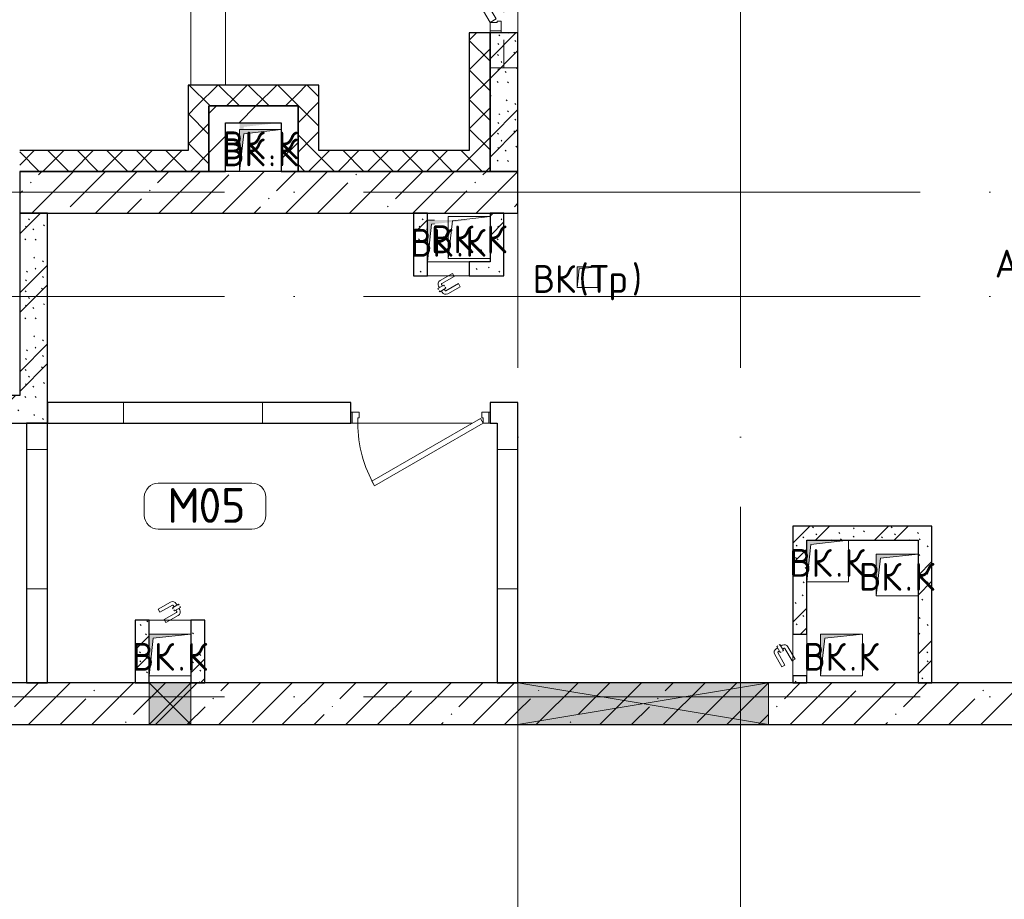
# Model space of a CAD drawing. Header units: millimetres. Extents: x -30540 to 175469, y -11730 to 122288.
# Tile 4 of 119: x -8745 to -1670, y 34770 to 41090. Entities that reach past the tile are written whole.
import ezdxf

# ---------------------------------------------------------------- set-up
doc = ezdxf.new("R2010")
doc.units = ezdxf.units.MM
doc.linetypes.add('3_ Штрих_ 1 х 1 мм', pattern=[400, 200, -200])
doc.linetypes.add('ADSK_Линия сетки', pattern=[5000, 4000, -500, 0, -500])
for name, color, linetype, lineweight in [('A-____-NOTE-TEXT', 7, 'Continuous', 18), ('A-AREA-____-IDEN', 7, 'Continuous', 9), ('A-DOOR-____-MCUT', 7, 'Continuous', 9), ('A-DOOR-____-OTLN', 7, 'Continuous', 18), ('A-DOOR-FRAM-MCUT', 7, 'Continuous', 9), ('A-FLOR-____-OTLN', 7, 'Continuous', 18), ('A-GENM-____-OTLN', 7, 'Continuous', 18), ('A-GLAZ-____-MCUT', 7, 'Continuous', 9), ('A-GLAZ-____-OTLN', 7, 'Continuous', 18), ('A-WALL-____-MCUT', 7, 'Continuous', 40), ('A-WALL-____-PATT', 7, 'Continuous', 40), ('I-WALL-____-MCUT', 7, 'Continuous', 40), ('I-WALL-____-OTLN', 7, 'Continuous', 18), ('M-EQPM-____-OTLN', 7, 'Continuous', 18), ('S-BEAM-____-OTLN', 7, 'Continuous', 18), ('S-COLS-____-MCUT', 7, 'Continuous', 40), ('S-COLS-____-OTLN', 7, 'Continuous', 18), ('S-GRID-____-OTLN', 7, 'Continuous', 9)]:
    doc.layers.add(name, color=color, linetype=linetype, lineweight=lineweight)
doc.styles.add('GOST Common', font='GOST_Common.ttf', dxfattribs={"height": 200})
doc.styles.add('GOST Common_3', font='GOST_Common.ttf', dxfattribs={"height": 250})
pattern_1 = [(135, (300.56, 377.28), (-565.6854, 6e-14), [10, -790]), (135, (349.8, 474.73), (-565.6854, 6e-14), [10, -790]), (135, (423.93, 473.06), (-565.6854, 6e-14), [10, -790]), (135, (229.92, 447.9), (-565.6854, 6e-14), [10, -790]), (135, (155.08, 447.9), (-565.6854, 6e-14), [10, -790]), (135, (114.9, 369.03), (-565.6854, 6e-14), [10, -790]), (135, (132.43, 285.8), (-565.6854, 6e-14), [10, -790]), (135, (214.66, 322), (-565.6854, 6e-14), [10, -790]), (135, (198.16, 261.88), (-565.6854, 6e-14), [10, -790]), (135, (45.2, 272.9), (-565.6854, 6e-14), [10, -790]), (135, (42.32, 336.16), (-565.6854, 6e-14), [10, -790]), (135, (92.26, 192.24), (-565.6854, 6e-14), [10, -790]), (135, (7.07, 149.2), (-565.6854, 6e-14), [10, -790]), (135, (80.6, 95.1), (-565.6854, 6e-14), [10, -790]), (135, (79.53, 36.94), (-565.6854, 6e-14), [10, -790]), (135, (153.87, 74.56), (-565.6854, 6e-14), [10, -790]), (135, (228.35, 124.8), (-565.6854, 6e-14), [10, -790]), (135, (279.75, 180.4), (-565.6854, 6e-14), [10, -790]), (135, (282.9, 31.63), (-565.6854, 6e-14), [10, -790]), (135, (377.38, 53.45), (-565.6854, 6e-14), [10, -790]), (135, (352.28, 102.7), (-565.6854, 6e-14), [10, -790]), (135, (354.05, 0), (-565.6854, 6e-14), [10, -790]), (135, (553.23, 16.45), (-565.6854, 6e-14), [10, -790]), (135, (542.38, 63.45), (-565.6854, 6e-14), [10, -790]), (135, (536.58, 239.3), (-565.6854, 6e-14), [10, -790]), (135, (475.85, 203.9), (-565.6854, 6e-14), [10, -790]), (135, (475.85, 316.54), (-565.6854, 6e-14), [10, -790]), (135, (520.8, 408.7), (-565.6854, 6e-14), [10, -790]), (135, (551.1, 470.8), (-565.6854, 6e-14), [10, -790]), (135, (235.25, 537.93), (-565.6854, 6e-14), [10, -790]), (135, (407.25, 547.65), (-565.6854, 6e-14), [10, -790]), (135, (94.5, 558.6), (-565.6854, 6e-14), [10, -790]), (135, (46.4, 532.3), (-565.6854, 6e-14), [10, -790]), (135, (85.56, 465.04), (-565.6854, 6e-14), [10, -790]), (135, (355.53, 181.14), (-565.6854, 6e-14), [10, -790]), (135, (362.23, 243.6), (-565.6854, 6e-14), [10, -790]), (135, (413.45, 344.1), (-565.6854, 6e-14), [10, -790]), (135, (286.3, 273.25), (-565.6854, 6e-14), [10, -790]), (135, (423.02, 263.72), (-565.6854, 6e-14), [10, -790]), (135, (162.94, 190.2), (-565.6854, 6e-14), [10, -790]), (135, (470.25, 120.93), (-565.6854, 6e-14), [10, -790]), (135, (484.48, 9.78), (-565.6854, 6e-14), [10, -790]), (45, (0, 212.13), (-565.6854, 0), []), (45, (212.13, 0), (-565.6854, 0), []), (45, (353.55, 0), (-565.6854, 0), []), (45, (0, 353.55), (-565.6854, 0), [])]
pattern_2 = [(0, (0, 0), (0, 1000), []), (90, (0, 0), (-1000, 6e-14), [])]
pattern_3 = [(45, (0, 0), (-106.066, 106.066), []), (135, (0, 0), (-106.066, -106.066), [])]
pattern_4 = [(45, (0, 0), (-228.0985, 228.0985), []), (45, (228.1, 0), (-228.0985, 228.0985), [403.225, -80.645, 6.706, -73.939])]
pattern_5 = [(45, (0, 0), (-424.264, 424.264), []), (45, (0, 282.8), (-424.264, 424.264), [])]

# ---------------------------------------------------------------- blocks, each defined once
blk = doc.blocks.new('АР_Дверь однопольная - 1000х2100h_900__Глухая_1 эт-4640983-01 ЭО')
at = {"layer": 'A-DOOR-____-MCUT', "color": 254, "lineweight": 15, "true_color": 0xcccccc}
for p, q in [((329.4, 525), (-450, 75)), ((349.4, 490.4), (329.4, 525)), ((-430, 40.4), (349.4, 490.4)), ((-450, 75), (-430, 40.4))]:
    blk.add_line(p, q, dxfattribs=at)
at = {"layer": 'A-DOOR-____-OTLN', "color": 254, "lineweight": 13, "true_color": 0xcccccc}
blk.add_arc((-450, 75), 900, 360, 30, dxfattribs=at)
at = {"layer": 'A-DOOR-FRAM-MCUT', "color": 254, "lineweight": 15, "true_color": 0xcccccc}
for p, q in [((-490, 75), (-500, 75)), ((-450, 75), (-490, 75)), ((-490, 75), (-490, -5)), ((-450, 35), (-450, 75)), ((490, 75), (450, 75)), ((450, 75), (450, 35)), ((490, -5), (490, 75)), ((490, 75), (500, 75)), ((-440, 35), (-450, 35)), ((-440, -5), (-440, 35)), ((450, 35), (440, 35)), ((440, 35), (440, -5)), ((-490, -5), (-500, -5)), ((-490, -5), (-440, -5)), ((440, -5), (490, -5)), ((490, -5), (500, -5))]:
    blk.add_line(p, q, dxfattribs=at)
blk = doc.blocks.new('АР_Отверстие прямоугольное - ВК-3252778-01 ЭО')
at = {"layer": 'A-GLAZ-____-OTLN', "lineweight": 13, "true_color": 0xf9f9f9}
blk.add_hatch(color=7, dxfattribs=at).paths.add_polyline_path([(275, 150), (-25, 150), (-25, -150), (275, -150)])
at = {"layer": 'A-GLAZ-____-MCUT', "color": 254, "lineweight": 15, "true_color": 0xcccccc}
for p, q in [((-25, 150), (-25, -150)), ((275, 150), (275, -150))]:
    blk.add_line(p, q, dxfattribs=at)
at = {"layer": 'A-GLAZ-____-OTLN', "color": 254, "lineweight": 5, "true_color": 0xcccccc}
for p, q in [((275, 150), (-25, -150)), ((-25, 150), (275, -150))]:
    blk.add_line(p, q, dxfattribs=at)
at = {"layer": 'A-GLAZ-____-OTLN', "color": 254, "lineweight": 13, "true_color": 0xcccccc}
for p, q in [((275, 150), (-25, 150)), ((-25, 150), (-25, -150)), ((275, -150), (275, 150)), ((-25, -150), (275, -150))]:
    blk.add_line(p, q, dxfattribs=at)
blk = doc.blocks.new('АР_Отверстие прямоугольное - ОВВ-3393136-01 ЭО')
at = {"layer": 'A-GLAZ-____-OTLN', "lineweight": 13, "true_color": 0xf9f9f9}
blk.add_hatch(color=7, dxfattribs=at).paths.add_polyline_path([(1025, -150), (1025, 150), (-775, 150), (-775, -150), (429.2, -150)])
at = {"layer": 'A-GLAZ-____-MCUT', "color": 254, "lineweight": 15, "true_color": 0xcccccc}
for p, q in [((-775, 150), (-775, -150)), ((1025, 150), (1025, -150))]:
    blk.add_line(p, q, dxfattribs=at)
at = {"layer": 'A-GLAZ-____-OTLN', "color": 254, "lineweight": 5, "true_color": 0xcccccc}
for p, q in [((1025, 150), (-775, -150)), ((-775, 150), (1025, -150))]:
    blk.add_line(p, q, dxfattribs=at)
at = {"layer": 'A-GLAZ-____-OTLN', "color": 254, "lineweight": 13, "true_color": 0xcccccc}
for p, q in [((1025, 150), (-775, 150)), ((-775, 150), (-775, -150)), ((1025, -150), (1025, 150)), ((-775, -150), (1025, -150))]:
    blk.add_line(p, q, dxfattribs=at)
blk = doc.blocks.new('АР_Дверь однопольная - 300х400h_200__ВК_ПУИ и аренда-V21-01 ЭО')
at = {"layer": 'A-DOOR-____-OTLN', "color": 254, "lineweight": 5, "true_color": 0xcccccc}
for p, q in [((-84.4, 128.3), (4.4, 179.6)), ((-71.9, 106.7), (16.9, 157.9)), ((62.2, 164.4), (18.9, 139.4)), ((29.7, 145.7), (23.7, 156.1)), ((75.2, 141.9), (31.9, 116.9)), ((51.4, 158.2), (45.4, 168.6)), ((66.2, 157.5), (62.2, 164.4)), ((71.2, 148.8), (75.2, 141.9)), ((-71.9, 106.7), (-84.4, 128.3)), ((-41.9, 54.7), (46.9, 105.9)), ((-29.4, 33), (59.4, 84.3)), ((18.9, 139.4), (22.9, 132.5)), ((31.9, 116.9), (27.9, 123.8)), ((42.7, 123.2), (48.7, 112.8)), ((64.4, 135.7), (70.4, 125.3)), ((-41.9, 54.7), (-29.4, 33))]:
    blk.add_line(p, q, dxfattribs=at)
for centre, radius, start, end in [((19.4, 153.6), 30, 30, 120), ((19.4, 153.6), 4.99, 30, 120), ((44.4, 110.3), 4.99, 300, 30), ((44.4, 110.3), 30, 300, 30)]:
    blk.add_arc(centre, radius, start, end, dxfattribs=at)
blk = doc.blocks.new('АР_Дверь двупольная - 1950х2100h_900_900__Глухая_1эт_загрузка-4871853-01 ЭО')
at = {"layer": 'A-DOOR-____-MCUT', "color": 254, "lineweight": 15, "true_color": 0xcccccc}
for p, q in [((-900, 100), (-120.6, 550)), ((-95.6, 506.7), (-875, 56.7)), ((-120.6, 550), (-95.6, 506.7)), ((120.6, 550), (95.6, 506.7)), ((95.6, 506.7), (875, 56.7)), ((900, 100), (120.6, 550)), ((-875, 56.7), (-900, 100)), ((875, 56.7), (900, 100))]:
    blk.add_line(p, q, dxfattribs=at)
at = {"layer": 'A-DOOR-____-OTLN', "color": 254, "lineweight": 13, "true_color": 0xcccccc}
for centre, start, end in [((-900, 100), 0, 30), ((900, 100), 150, 180)]:
    blk.add_arc(centre, 900, start, end, dxfattribs=at)
at = {"layer": 'A-DOOR-FRAM-MCUT', "color": 254, "lineweight": 15, "true_color": 0xcccccc}
for p, q in [((-960, 100), (-975, 100)), ((-960, 100), (-900, 100)), ((-960, 20), (-960, 100)), ((-900, 100), (-900, 50)), ((960, 100), (900, 100)), ((900, 100), (900, 50)), ((960, 20), (960, 100)), ((960, 100), (975, 100)), ((-960, 20), (-975, 20)), ((-890, 20), (-960, 20)), ((-900, 50), (-890, 50)), ((-890, 50), (-890, 20)), ((900, 50), (890, 50)), ((890, 50), (890, 20)), ((890, 20), (960, 20)), ((960, 20), (975, 20))]:
    blk.add_line(p, q, dxfattribs=at)
blk = doc.blocks.new('АР_Перемычка - 200_Уx2_50x5__250-250-5284418-01 ЭО')
at = {"layer": 'S-BEAM-____-OTLN', "color": 254, "linetype": '3_ Штрих_ 1 х 1 мм', "lineweight": 15, "true_color": 0xdcdcdc}
for p, q in [((-1225, 100), (-1225, -100)), ((1225, 100), (1225, -100)), ((-1225, 0), (1225, 0))]:
    blk.add_line(p, q, dxfattribs=at)
blk = doc.blocks.new('АР_Канал вертикальный прямоугольный - ВК_К-7750593-01 ЭО')
at = {"layer": 'M-EQPM-____-OTLN', "lineweight": 13, "true_color": 0xe2e2e2}
blk.add_hatch(color=254, dxfattribs=at).paths.add_polyline_path([(-150, -150), (-120, 120), (150, 150), (-150, 150)])
at = {"layer": 'M-EQPM-____-OTLN', "color": 253, "lineweight": 13, "true_color": 0xaaaaaa}
for p, q in [((150, 150), (-150, 150)), ((-150, 150), (-150, -150)), ((150, 150), (-150, 150)), ((-150, 150), (-150, -150)), ((-150, -150), (-150, 150)), ((-150, 150), (150, 150)), ((-120, 120), (150, 150)), ((-120, 120), (150, 150)), ((150, -150), (150, 150)), ((150, 150), (150, -150)), ((-150, -150), (-120, 120)), ((-150, -150), (-120, 120)), ((-150, -150), (150, -150)), ((150, -150), (-150, -150))]:
    blk.add_line(p, q, dxfattribs=at)
blk = doc.blocks.new('АР_Канал вертикальный прямоугольный - ВК_К-7855911-01 ЭО')
at = {"layer": 'M-EQPM-____-OTLN', "lineweight": 13, "true_color": 0xe2e2e2}
blk.add_hatch(color=254, dxfattribs=at).paths.add_polyline_path([(-150, -150), (-120, 120), (150, 150), (-150, 150)])
at = {"layer": 'M-EQPM-____-OTLN', "color": 253, "lineweight": 13, "true_color": 0xaaaaaa}
for p, q in [((150, 150), (-150, 150)), ((-150, 150), (-150, -150)), ((150, 150), (-150, 150)), ((-150, 150), (-150, -150)), ((-150, -150), (-150, 150)), ((-150, 150), (150, 150)), ((-120, 120), (150, 150)), ((-120, 120), (150, 150)), ((150, -150), (150, 150)), ((150, 150), (150, -150)), ((-150, -150), (-120, 120)), ((-150, -150), (-120, 120)), ((-150, -150), (150, -150)), ((150, -150), (-150, -150))]:
    blk.add_line(p, q, dxfattribs=at)
blk = doc.blocks.new('АР_Канал вертикальный прямоугольный - ВК_К-5078163-01 ЭО')
at = {"layer": 'M-EQPM-____-OTLN', "lineweight": 13, "true_color": 0xe2e2e2}
blk.add_hatch(color=254, dxfattribs=at).paths.add_polyline_path([(-150, -150), (-120, 120), (150, 150), (-150, 150)])
at = {"layer": 'M-EQPM-____-OTLN', "color": 253, "lineweight": 13, "true_color": 0xaaaaaa}
for p, q in [((150, 150), (-150, 150)), ((-150, 150), (-150, -150)), ((150, 150), (-150, 150)), ((-150, 150), (-150, -150)), ((-150, -150), (-150, 150)), ((-150, 150), (150, 150)), ((-120, 120), (150, 150)), ((-120, 120), (150, 150)), ((150, -150), (150, 150)), ((150, 150), (150, -150)), ((-150, -150), (-120, 120)), ((-150, -150), (-120, 120)), ((-150, -150), (150, -150)), ((150, -150), (-150, -150))]:
    blk.add_line(p, q, dxfattribs=at)
blk = doc.blocks.new('АР_Канал вертикальный прямоугольный - ВК_К-5078166-01 ЭО')
at = {"layer": 'M-EQPM-____-OTLN', "lineweight": 13, "true_color": 0xe2e2e2}
blk.add_hatch(color=254, dxfattribs=at).paths.add_polyline_path([(-150, -150), (-120, 120), (150, 150), (-150, 150)])
at = {"layer": 'M-EQPM-____-OTLN', "color": 253, "lineweight": 13, "true_color": 0xaaaaaa}
for p, q in [((150, 150), (-150, 150)), ((-150, 150), (-150, -150)), ((150, 150), (-150, 150)), ((-150, 150), (-150, -150)), ((-150, -150), (-150, 150)), ((-150, 150), (150, 150)), ((-120, 120), (150, 150)), ((-120, 120), (150, 150)), ((150, -150), (150, 150)), ((150, 150), (150, -150)), ((-150, -150), (-120, 120)), ((-150, -150), (-120, 120)), ((-150, -150), (150, -150)), ((150, -150), (-150, -150))]:
    blk.add_line(p, q, dxfattribs=at)
blk = doc.blocks.new('АР_Канал вертикальный прямоугольный - ВК_К-5078308-01 ЭО')
at = {"layer": 'M-EQPM-____-OTLN', "lineweight": 13, "true_color": 0xe2e2e2}
blk.add_hatch(color=254, dxfattribs=at).paths.add_polyline_path([(-150, -150), (-120, 120), (150, 150), (-150, 150)])
at = {"layer": 'M-EQPM-____-OTLN', "color": 253, "lineweight": 13, "true_color": 0xaaaaaa}
for p, q in [((150, 150), (-150, 150)), ((-150, 150), (-150, -150)), ((150, 150), (-150, 150)), ((-150, 150), (-150, -150)), ((-150, -150), (-150, 150)), ((-150, 150), (150, 150)), ((-120, 120), (150, 150)), ((-120, 120), (150, 150)), ((150, -150), (150, 150)), ((150, 150), (150, -150)), ((-150, -150), (-120, 120)), ((-150, -150), (-120, 120)), ((-150, -150), (150, -150)), ((150, -150), (-150, -150))]:
    blk.add_line(p, q, dxfattribs=at)
blk = doc.blocks.new('АР_Канал вертикальный прямоугольный - ВК_Тр_-5078187-01 ЭО')
at = {"layer": 'M-EQPM-____-OTLN', "lineweight": 13, "true_color": 0xe2e2e2}
blk.add_hatch(color=254, dxfattribs=at).paths.add_polyline_path([(-75, -75), (-60, 60), (75, 75), (-75, 75)])
at = {"layer": 'M-EQPM-____-OTLN', "color": 253, "lineweight": 13, "true_color": 0xaaaaaa}
for p, q in [((75, 75), (-75, 75)), ((-75, 75), (-75, -75)), ((75, 75), (-75, 75)), ((-75, 75), (-75, -75)), ((-75, -75), (-75, 75)), ((-75, 75), (75, 75)), ((-60, 60), (75, 75)), ((-60, 60), (75, 75)), ((75, -75), (75, 75)), ((75, 75), (75, -75)), ((-75, -75), (-60, 60)), ((-75, -75), (-60, 60)), ((-75, -75), (75, -75)), ((75, -75), (-75, -75))]:
    blk.add_line(p, q, dxfattribs=at)
blk = doc.blocks.new('АР_Канал вертикальный прямоугольный - ВК_К-5078292-01 ЭО')
at = {"layer": 'A-GENM-____-OTLN', "color": 253, "lineweight": 13, "true_color": 0xaaaaaa}
blk.add_line((95, 150), (150, 150), dxfattribs=at)
at = {"layer": 'M-EQPM-____-OTLN', "color": 253, "lineweight": 13, "true_color": 0xaaaaaa}
for p, q in [((-150, -150), (-150, 150)), ((-150, 150), (150, 150)), ((-120, 120), (150, 150)), ((150, 150), (150, -150)), ((-150, -150), (-120, 120)), ((150, -150), (-150, -150))]:
    blk.add_line(p, q, dxfattribs=at)
blk = doc.blocks.new('АР_Канал вертикальный прямоугольный - ВК_К-5078293-01 ЭО')
at = {"layer": 'M-EQPM-____-OTLN', "lineweight": 13, "true_color": 0xe2e2e2}
blk.add_hatch(color=254, dxfattribs=at).paths.add_polyline_path([(-150, -150), (-120, 120), (150, 150), (-150, 150)])
at = {"layer": 'M-EQPM-____-OTLN', "color": 253, "lineweight": 13, "true_color": 0xaaaaaa}
for p, q in [((-100, 150), (-150, 150)), ((-150, 150), (-150, -150)), ((-100, 150), (-150, 150)), ((-150, 150), (-150, -150)), ((-150, -150), (-150, 150)), ((-150, 150), (-100, 150)), ((-150, -150), (-120, 120)), ((-150, -150), (-120, 120)), ((-120, 120), (-100, 122.2)), ((-120, 120), (-100, 122.2)), ((150, -25), (150, 57.7)), ((150, 57.7), (150, -25)), ((-150, -150), (-96.3, -150)), ((-96.3, -150), (-150, -150))]:
    blk.add_line(p, q, dxfattribs=at)
blk = doc.blocks.new('АР_Канал вертикальный прямоугольный - ВК_К-V124-01 ЭО')
at = {"layer": 'M-EQPM-____-OTLN', "lineweight": 13, "true_color": 0xe2e2e2}
blk.add_hatch(color=254, dxfattribs=at).paths.add_polyline_path([(-122.2, 100), (-120, 120), (150, 150), (-150, 150), (-150, 100)])
blk = doc.blocks.new('Наметкина 10_РД_АР_К1_отсоединено_rvt-1-01 ЭО')
at = {"layer": 'A-WALL-____-PATT', "lineweight": 5, "true_color": 0xcccccc}
h = blk.add_hatch(dxfattribs=at)
h.set_pattern_fill('FP_4', color=254, style=0, pattern_type=2)
h.set_pattern_definition(pattern_3)
h.paths.add_polyline_path([(-5364.7, 40150), (-5364.7, 40995), (-5514.7, 40995), (-5514.7, 40150)])
h.paths.add_polyline_path([(-5514.7, 42945), (-5364.7, 42945), (-5364.7, 43940), (-5514.7, 43940), (-5514.7, 43250)])
h = blk.add_hatch(dxfattribs=at)
h.set_pattern_fill('FP_1', color=254, style=0, pattern_type=2)
h.set_pattern_definition(pattern_1)
h.paths.add_polyline_path([(-5164.7, 40000), (-5164.7, 40995), (-5364.7, 40995), (-5364.7, 40000)])
h.paths.add_polyline_path([(-5364.7, 42945), (-5164.7, 42945), (-5164.7, 43940), (-5364.7, 43940), (-5364.7, 43250)])
h = blk.add_hatch(dxfattribs=at)
h.set_pattern_fill('FP_4', color=254, style=0, pattern_type=2)
h.set_pattern_definition(pattern_3)
h.paths.add_polyline_path([(-6744.7, 40470), (-6744.7, 40620), (-7534.7, 40620), (-7534.7, 40470), (-7384.7, 40470)])
h = blk.add_hatch(dxfattribs=at)
h.set_pattern_fill('FP_4', color=254, style=0, pattern_type=2)
h.set_pattern_definition(pattern_3)
h.paths.add_polyline_path([(-6594.7, 40150), (-6594.7, 40620), (-6744.7, 40620), (-6744.7, 40150)])
h = blk.add_hatch(dxfattribs=at)
h.set_pattern_fill('FP_4', color=254, style=0, pattern_type=2)
h.set_pattern_definition(pattern_3)
h.paths.add_polyline_path([(-7384.7, 40000), (-7384.7, 40470), (-7534.7, 40470), (-7534.7, 40000)])
h = blk.add_hatch(dxfattribs=at)
h.set_pattern_fill('FP_3', color=254, style=0, pattern_type=2)
h.set_pattern_definition(pattern_5)
h.paths.add_polyline_path([(-6864.7, 40350), (-6864.7, 40470), (-7384.7, 40470), (-7384.7, 40350), (-7134.7, 40350)])
h = blk.add_hatch(dxfattribs=at)
h.set_pattern_fill('FP_3', color=254, style=0, pattern_type=2)
h.set_pattern_definition(pattern_5)
h.paths.add_polyline_path([(-6864.7, 40000), (-6744.7, 40000), (-6744.7, 40470), (-6864.7, 40470), (-6864.7, 40270)])
h = blk.add_hatch(dxfattribs=at)
h.set_pattern_fill('FP_3', color=254, style=0, pattern_type=2)
h.set_pattern_definition(pattern_5)
h.paths.add_polyline_path([(-7264.7, 40000), (-7264.7, 40350), (-7384.7, 40350), (-7384.7, 40000)])
h = blk.add_hatch(dxfattribs=at)
h.set_pattern_fill('FP_4', color=254, style=0, pattern_type=2)
h.set_pattern_definition(pattern_3)
h.paths.add_polyline_path([(-7534.7, 40000), (-7534.7, 40150), (-8744.7, 40150), (-8744.7, 40000), (-8039.9, 40000)])
h = blk.add_hatch(dxfattribs=at)
h.set_pattern_fill('FP_4', color=254, style=0, pattern_type=2)
h.set_pattern_definition(pattern_3)
h.paths.add_polyline_path([(-6000.2, 40000), (-5364.7, 40000), (-5364.7, 40150), (-6744.7, 40150), (-6744.7, 40000)])
h = blk.add_hatch(dxfattribs=at)
h.set_pattern_fill('FP_1', color=254, style=0, pattern_type=2)
h.set_pattern_definition(pattern_1)
h.paths.add_polyline_path([(-8544.7, 38190), (-8544.7, 39700), (-8744.7, 39700), (-8744.7, 38190)])
h = blk.add_hatch(dxfattribs=at)
h.set_pattern_fill('FP_1', color=254, style=0, pattern_type=2)
h.set_pattern_definition(pattern_1)
h.paths.add_polyline_path([(-5914.7, 39350), (-5814.7, 39350), (-5814.7, 39700), (-5914.7, 39700), (-5914.7, 39620)])
h = blk.add_hatch(dxfattribs=at)
h.set_pattern_fill('FP_1', color=254, style=0, pattern_type=2)
h.set_pattern_definition(pattern_1)
h.paths.add_polyline_path([(-5264.7, 39350), (-5264.7, 39700), (-5364.7, 39700), (-5364.7, 39350)])
h = blk.add_hatch(dxfattribs=at)
h.set_pattern_fill('FP_1', color=254, style=0, pattern_type=2)
h.set_pattern_definition(pattern_1)
h.paths.add_polyline_path([(-5264.7, 39250), (-5264.7, 39350), (-5514.7, 39350), (-5514.7, 39250)])
h.paths.add_polyline_path([(-5914.7, 39250), (-5814.7, 39250), (-5814.7, 39350), (-5914.7, 39350)])
h = blk.add_hatch(dxfattribs=at)
h.set_pattern_fill('FP_1', color=254, style=0, pattern_type=2)
h.set_pattern_definition(pattern_1)
h.paths.add_polyline_path([(-9284.7, 38190), (-8744.7, 38190), (-8744.7, 38390), (-9284.7, 38390)])
h.paths.add_polyline_path([(-11364.7, 38190), (-10484.7, 38190), (-10484.7, 38390), (-11364.7, 38390)])
h = blk.add_hatch(dxfattribs=at)
h.set_pattern_fill('FP_2', color=254, style=0, pattern_type=2)
h.set_pattern_definition(pattern_2)
h.paths.add_polyline_path([(-5364.7, 38190), (-5164.7, 38190), (-5164.7, 38340), (-5364.7, 38340)])
h.paths.add_polyline_path([(-6364.7, 38190), (-6364.7, 38340), (-8544.7, 38340), (-8544.7, 38190), (-8039.9, 38190)])
h = blk.add_hatch(dxfattribs=at)
h.set_pattern_fill('FP_2', color=254, style=0, pattern_type=2)
h.set_pattern_definition(pattern_2)
h.paths.add_polyline_path([(-8544.7, 36325), (-8544.7, 38190), (-8694.7, 38190), (-8694.7, 36325)])
h = blk.add_hatch(dxfattribs=at)
h.set_pattern_fill('FP_2', color=254, style=0, pattern_type=2)
h.set_pattern_definition(pattern_2)
h.paths.add_polyline_path([(-5164.7, 36325), (-5164.7, 38190), (-5314.7, 38190), (-5314.7, 36325)])
h = blk.add_hatch(dxfattribs=at)
h.set_pattern_fill('FP_1', color=254, style=0, pattern_type=2)
h.set_pattern_definition(pattern_1)
h.paths.add_polyline_path([(-2189.7, 37350), (-2189.7, 37450), (-3189.7, 37450), (-3189.7, 37350), (-2289.7, 37350)])
h = blk.add_hatch(dxfattribs=at)
h.set_pattern_fill('FP_1', color=254, style=0, pattern_type=2)
h.set_pattern_definition(pattern_1)
h.paths.add_polyline_path([(-3089.7, 36325), (-3089.7, 36375), (-3189.7, 36375), (-3189.7, 36325)])
h.paths.add_polyline_path([(-3089.7, 36675), (-3089.7, 37350), (-3189.7, 37350), (-3189.7, 36675)])
h = blk.add_hatch(dxfattribs=at)
h.set_pattern_fill('FP_1', color=254, style=0, pattern_type=2)
h.set_pattern_definition(pattern_1)
h.paths.add_polyline_path([(-2189.7, 36325), (-2189.7, 37350), (-2289.7, 37350), (-2289.7, 36325)])
h = blk.add_hatch(dxfattribs=at)
h.set_pattern_fill('FP_1', color=254, style=0, pattern_type=2)
h.set_pattern_definition(pattern_1)
h.paths.add_polyline_path([(-7814.7, 36325), (-7814.7, 36775), (-7914.7, 36775), (-7914.7, 36325)])
h = blk.add_hatch(dxfattribs=at)
h.set_pattern_fill('FP_1', color=254, style=0, pattern_type=2)
h.set_pattern_definition(pattern_1)
h.paths.add_polyline_path([(-7414.7, 36675), (-7414.7, 36775), (-7514.7, 36775), (-7514.7, 36675)])
h = blk.add_hatch(dxfattribs=at)
h.set_pattern_fill('FP_1', color=254, style=0, pattern_type=2)
h.set_pattern_definition(pattern_1)
h.paths.add_polyline_path([(-7414.7, 36325), (-7414.7, 36675), (-7514.7, 36675), (-7514.7, 36325)])
h = blk.add_hatch(dxfattribs=at)
h.set_pattern_fill('FP_5', color=254, style=0, pattern_type=2)
h.set_pattern_definition(pattern_4)
h.paths.add_polyline_path([(-5164.7, 36025), (-5164.7, 36325), (-13564.7, 36325), (-13564.7, 36025), (-7514.7, 36025)])
h = blk.add_hatch(dxfattribs=at)
h.set_pattern_fill('FP_5', color=254, style=0, pattern_type=2)
h.set_pattern_definition(pattern_4)
h.paths.add_polyline_path([(-739.7, 36025), (-739.7, 36325), (-5164.7, 36325), (-5164.7, 36025), (-1920.8, 36025)])
at = {"layer": 'S-COLS-____-OTLN', "lineweight": 5, "true_color": 0xcccccc}
h = blk.add_hatch(dxfattribs=at)
h.set_pattern_fill('FP_5', color=254, style=0, pattern_type=2)
h.set_pattern_definition(pattern_4)
h.paths.add_polyline_path([(-5164.7, 39700), (-5164.7, 40000), (-8744.7, 40000), (-8744.7, 39700), (-6000.2, 39700)])
at = {"layer": 'A-FLOR-____-OTLN', "color": 254, "lineweight": 13, "true_color": 0xcccccc}
for p, q in [((-7514.7, 43790), (-7514.7, 40620)), ((-7514.7, 40620), (-7514.7, 43790)), ((-7264.7, 40620), (-7264.7, 43790)), ((-5164.7, 42945), (-5164.7, 40995)), ((-5164.7, 40995), (-5164.7, 42945)), ((-5364.7, 40995), (-5364.7, 41010)), ((-5364.7, 41010), (-5364.7, 40995)), ((-5164.7, 38340), (-5164.7, 36325)), ((-6354.7, 38190), (-6364.7, 38190)), ((-6364.7, 38190), (-6354.7, 38190)), ((-5494.7, 38190), (-6314.7, 38190)), ((-6314.7, 38190), (-5494.7, 38190)), ((-5364.7, 38190), (-5374.7, 38190)), ((-5374.7, 38190), (-5364.7, 38190))]:
    blk.add_line(p, q, dxfattribs=at)
at = {"layer": 'A-WALL-____-MCUT', "color": 254, "lineweight": 30, "true_color": 0xcccccc}
for p, q in [((-5514.7, 40995), (-5514.7, 40150)), ((-5364.7, 40995), (-5514.7, 40995)), ((-5364.7, 40995), (-5364.7, 40150)), ((-5364.7, 40150), (-5364.7, 40995)), ((-6744.7, 40620), (-7534.7, 40620)), ((-7534.7, 40620), (-7534.7, 40470)), ((-6594.7, 40620), (-6744.7, 40620)), ((-6594.7, 40150), (-6594.7, 40620)), ((-7534.7, 40470), (-7534.7, 40150)), ((-7384.7, 40470), (-6744.7, 40470)), ((-7384.7, 40000), (-7384.7, 40470)), ((-6744.7, 40470), (-6744.7, 40150)), ((-7534.7, 40150), (-8744.7, 40150)), ((-6744.7, 40150), (-6744.7, 40000)), ((-5514.7, 40150), (-6594.7, 40150)), ((-5364.7, 40000), (-5364.7, 40150)), ((-8744.7, 40000), (-7534.7, 40000)), ((-7534.7, 40000), (-7384.7, 40000)), ((-6744.7, 40000), (-5364.7, 40000)), ((-6364.7, 38340), (-8544.7, 38340)), ((-8544.7, 38340), (-8544.7, 38190)), ((-6364.7, 38190), (-6364.7, 38340)), ((-5164.7, 38340), (-5364.7, 38340)), ((-5364.7, 38340), (-5364.7, 38190)), ((-5164.7, 38190), (-5164.7, 38340)), ((-8694.7, 38190), (-8694.7, 36325)), ((-8544.7, 38190), (-8694.7, 38190)), ((-8544.7, 36325), (-8544.7, 38190)), ((-8544.7, 38190), (-6364.7, 38190)), ((-5364.7, 38190), (-5314.7, 38190)), ((-5314.7, 38190), (-5314.7, 36325)), ((-5164.7, 36325), (-5164.7, 38190)), ((-8694.7, 36325), (-8544.7, 36325)), ((-5314.7, 36325), (-5164.7, 36325))]:
    blk.add_line(p, q, dxfattribs=at)
at = {"layer": 'I-WALL-____-MCUT', "color": 254, "lineweight": 30, "true_color": 0xcccccc}
for p, q in [((-5164.7, 40995), (-5364.7, 40995)), ((-5164.7, 40000), (-5164.7, 40995)), ((-6864.7, 40470), (-7384.7, 40470)), ((-7384.7, 40470), (-7384.7, 40350)), ((-6744.7, 40470), (-6864.7, 40470)), ((-6744.7, 40000), (-6744.7, 40470)), ((-7384.7, 40350), (-7384.7, 40000)), ((-7264.7, 40350), (-6864.7, 40350)), ((-7264.7, 40000), (-7264.7, 40350)), ((-6864.7, 40350), (-6864.7, 40000)), ((-5364.7, 40150), (-5364.7, 40000)), ((-7384.7, 40000), (-7264.7, 40000)), ((-6864.7, 40000), (-6744.7, 40000)), ((-5364.7, 40000), (-5164.7, 40000)), ((-8744.7, 39700), (-8744.7, 38390)), ((-8544.7, 39700), (-8744.7, 39700)), ((-8544.7, 38190), (-8544.7, 39700)), ((-5814.7, 39700), (-5914.7, 39700)), ((-5914.7, 39700), (-5914.7, 39350)), ((-5814.7, 39350), (-5814.7, 39700)), ((-5364.7, 39700), (-5364.7, 39350)), ((-5264.7, 39700), (-5364.7, 39700)), ((-5264.7, 39350), (-5264.7, 39700)), ((-5914.7, 39350), (-5914.7, 39250)), ((-5814.7, 39250), (-5814.7, 39350)), ((-5364.7, 39350), (-5514.7, 39350)), ((-5514.7, 39350), (-5514.7, 39250)), ((-5264.7, 39250), (-5264.7, 39350)), ((-5914.7, 39250), (-5814.7, 39250)), ((-5514.7, 39250), (-5264.7, 39250)), ((-8744.7, 38390), (-8894.7, 38390)), ((-9284.7, 38190), (-8744.7, 38190)), ((-8744.7, 38190), (-8544.7, 38190)), ((-2189.7, 37450), (-3189.7, 37450)), ((-3189.7, 37450), (-3189.7, 37350)), ((-2189.7, 37350), (-2189.7, 37450)), ((-3189.7, 37350), (-3189.7, 36675)), ((-3089.7, 37350), (-2289.7, 37350)), ((-3089.7, 36675), (-3089.7, 37350)), ((-2289.7, 37350), (-2289.7, 36325)), ((-2189.7, 36325), (-2189.7, 37350)), ((-7914.7, 36775), (-7914.7, 36325)), ((-7814.7, 36775), (-7914.7, 36775)), ((-7814.7, 36325), (-7814.7, 36775)), ((-7414.7, 36775), (-7514.7, 36775)), ((-7514.7, 36775), (-7514.7, 36675)), ((-7414.7, 36675), (-7414.7, 36775)), ((-7514.7, 36675), (-7514.7, 36325)), ((-7414.7, 36325), (-7414.7, 36675)), ((-3189.7, 36675), (-3089.7, 36675)), ((-3189.7, 36375), (-3189.7, 36325)), ((-3089.7, 36375), (-3189.7, 36375)), ((-3089.7, 36325), (-3089.7, 36375)), ((-7814.7, 36325), (-13564.7, 36325)), ((-7914.7, 36325), (-7814.7, 36325)), ((-7514.7, 36325), (-7814.7, 36325)), ((-5164.7, 36325), (-7514.7, 36325)), ((-7514.7, 36325), (-7414.7, 36325)), ((-3364.7, 36325), (-5164.7, 36325)), ((-739.7, 36325), (-3364.7, 36325)), ((-3189.7, 36325), (-3089.7, 36325)), ((-2289.7, 36325), (-2189.7, 36325)), ((-13564.7, 36025), (-7814.7, 36025)), ((-7814.7, 36025), (-7514.7, 36025)), ((-7514.7, 36025), (-5164.7, 36025)), ((-5164.7, 36025), (-3364.7, 36025)), ((-3364.7, 36025), (-739.7, 36025))]:
    blk.add_line(p, q, dxfattribs=at)
at = {"layer": 'I-WALL-____-OTLN', "color": 254, "lineweight": 13, "true_color": 0xcccccc}
for p, q in [((-5814.7, 39350), (-5514.7, 39350)), ((-5514.7, 39250), (-5814.7, 39250)), ((-7814.7, 36775), (-7514.7, 36775)), ((-7514.7, 36675), (-7814.7, 36675)), ((-3189.7, 36375), (-3189.7, 36675)), ((-3089.7, 36675), (-3089.7, 36375))]:
    blk.add_line(p, q, dxfattribs=at)
at = {"layer": 'S-COLS-____-MCUT', "color": 254, "lineweight": 30, "true_color": 0xcccccc}
for p, q in [((-5164.7, 40000), (-8744.7, 40000)), ((-8744.7, 40000), (-8744.7, 39700)), ((-5164.7, 39700), (-5164.7, 40000)), ((-8744.7, 39700), (-5164.7, 39700))]:
    blk.add_line(p, q, dxfattribs=at)
at = {"layer": 'A-DOOR-____-OTLN', "color": 254, "lineweight": 13, "true_color": 0xcccccc}
for name, p, rotation in [('АР_Дверь двупольная - 1950х2100h_900_900__Глухая_1эт_загрузка-4871853-01 ЭО', (-5264.7, 41970), 89.99999999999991), ('АР_Дверь однопольная - 300х400h_200__ВК_ПУИ и аренда-V21-01 ЭО', (-5664.7, 39300), 180), ('АР_Дверь однопольная - 1000х2100h_900__Глухая_1 эт-4640983-01 ЭО', (-5864.7, 38265), 180), ('АР_Дверь однопольная - 300х400h_200__ВК_ПУИ и аренда-V21-01 ЭО', (-3139.7, 36525), 89.99999999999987)]:
    blk.add_blockref(name, p, dxfattribs=dict(at, rotation=rotation))
blk.add_blockref('АР_Дверь однопольная - 300х400h_200__ВК_ПУИ и аренда-V21-01 ЭО', (-7664.7, 36725), dxfattribs=at)
at = {"layer": 'A-GLAZ-____-OTLN', "color": 254, "lineweight": 13, "true_color": 0xcccccc, "rotation": 180}
blk.add_blockref('АР_Отверстие прямоугольное - ВК-3252778-01 ЭО', (-7539.7, 36175), dxfattribs=at)
at = {"layer": 'A-GLAZ-____-OTLN', "color": 254, "lineweight": 13, "true_color": 0xcccccc}
blk.add_blockref('АР_Отверстие прямоугольное - ОВВ-3393136-01 ЭО', (-4389.7, 36175), dxfattribs=at)
at = {"layer": 'M-EQPM-____-OTLN', "color": 253, "lineweight": 5, "true_color": 0xaaaaaa}
for name, p in [('АР_Канал вертикальный прямоугольный - ВК_К-V124-01 ЭО', (-7014.7, 40200)), ('АР_Канал вертикальный прямоугольный - ВК_К-7855911-01 ЭО', (-7014.7, 40150)), ('АР_Канал вертикальный прямоугольный - ВК_К-5078293-01 ЭО', (-5664.7, 39500)), ('АР_Канал вертикальный прямоугольный - ВК_К-5078292-01 ЭО', (-5514.7, 39525)), ('АР_Канал вертикальный прямоугольный - ВК_Тр_-5078187-01 ЭО', (-4664.7, 39240)), ('АР_Канал вертикальный прямоугольный - ВК_К-7750593-01 ЭО', (-2939.7, 37200)), ('АР_Канал вертикальный прямоугольный - ВК_К-5078163-01 ЭО', (-2439.7, 37100)), ('АР_Канал вертикальный прямоугольный - ВК_К-5078166-01 ЭО', (-7664.7, 36525)), ('АР_Канал вертикальный прямоугольный - ВК_К-5078308-01 ЭО', (-2839.7, 36525))]:
    blk.add_blockref(name, p, dxfattribs=at)
at = {"layer": 'S-BEAM-____-OTLN', "color": 254, "lineweight": 13, "true_color": 0xcccccc, "rotation": 89.99999999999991}
blk.add_blockref('АР_Перемычка - 200_Уx2_50x5__250-250-5284418-01 ЭО', (-5264.7, 41970), dxfattribs=at)
at = {"layer": 'A-____-NOTE-TEXT', "color": 253, "lineweight": 5, "true_color": 0xaaaaaa, "char_height": 200, "attachment_point": 1, "style": 'GOST Common'}
for s, insert, width in [('ВК', (-7289.9, 40287.2), 400.844), ('\\fGOST Common|b0|i0|c204|p34|;К', (-6893, 40287.2), 192.405), ('ВК', (-7289.9, 40237.2), 400.844), ('ВК', (-7289.9, 40237.2), 400.844), ('\\fGOST Common|b0|i0|c204|p34|;К', (-6893, 40237.2), 192.405), ('\\fGOST Common|b0|i0|c204|p34|;К', (-6893, 40237.2), 192.405), ('\\fGOST Common|b0|i0|c204|p34|;.', (-6959.2, 40287.2), 80.169), ('\\fGOST Common|b0|i0|c204|p34|;.', (-6959.2, 40237.2), 80.169), ('\\fGOST Common|b0|i0|c204|p34|;.', (-6959.2, 40237.2), 80.169), ('ВК', (-5939.9, 39587.2), 400.844), ('ВК', (-5789.9, 39612.2), 400.844), ('\\fGOST Common|b0|i0|c204|p34|;К', (-5543, 39587.2), 192.405), ('\\fGOST Common|b0|i0|c204|p34|;К', (-5393, 39612.2), 192.405), ('\\fGOST Common|b0|i0|c204|p34|;.', (-5609.2, 39587.2), 80.169), ('\\fGOST Common|b0|i0|c204|p34|;.', (-5459.2, 39612.2), 80.169), ('АПТ', (-1737.9, 39437.2), 609.282), ('\\fGOST Common|b0|i0|c204|p34|;(', (-4728.2, 39327.2), 96.203), ('\\fGOST Common|b0|i0|c204|p34|;)', (-4344.5, 39327.2), 96.203), ('ВК', (-5058.9, 39327.2), 400.844), ('Тр', (-4648.8, 39327.2), 368.776), ('ВК', (-3214.9, 37287.2), 400.844), ('\\fGOST Common|b0|i0|c204|p34|;К', (-2818, 37287.2), 192.405), ('ВК', (-2714.9, 37187.2), 400.844), ('ВК', (-2714.9, 37187.2), 400.844), ('\\fGOST Common|b0|i0|c204|p34|;К', (-2318, 37187.2), 192.405), ('\\fGOST Common|b0|i0|c204|p34|;К', (-2318, 37187.2), 192.405), ('\\fGOST Common|b0|i0|c204|p34|;.', (-2884.2, 37287.2), 80.169), ('\\fGOST Common|b0|i0|c204|p34|;.', (-2384.2, 37187.2), 80.169), ('\\fGOST Common|b0|i0|c204|p34|;.', (-2384.2, 37187.2), 80.169), ('ВК', (-7939.9, 36612.2), 400.844), ('\\fGOST Common|b0|i0|c204|p34|;К', (-7543, 36612.2), 192.405), ('ВК', (-3114.9, 36612.2), 400.844), ('\\fGOST Common|b0|i0|c204|p34|;К', (-2718, 36612.2), 192.405), ('\\fGOST Common|b0|i0|c204|p34|;.', (-7609.2, 36612.2), 80.169), ('\\fGOST Common|b0|i0|c204|p34|;.', (-2784.2, 36612.2), 80.169)]:
    blk.add_mtext(s, dxfattribs=dict(at, insert=insert, width=width))
blk = doc.blocks.new('Марка помещения 2 - Марка помещения 2-1605974-01 ЭО')
at = {"layer": 'A-AREA-____-IDEN', "color": 253, "true_color": 0xaaaaaa}
for p, q in [((-1.797, 0.841), (1.569, 0.841)), ((-2.297, -0.309), (-2.297, 0.341)), ((2.069, 0.341), (2.069, -0.309)), ((1.569, -0.809), (-1.797, -0.809))]:
    blk.add_line(p, q, dxfattribs=at)
for centre, start, end in [((-1.797, 0.341), 90, 180), ((1.569, 0.341), 0, 90), ((-1.797, -0.309), 180, 270), ((1.569, -0.309), 270, 360)]:
    blk.add_arc(centre, 0.5, start, end, dxfattribs=at)

msp = doc.modelspace()

# ---------------------------------------------------------------- linework, layer by layer
at = {"layer": 'S-GRID-____-OTLN', "color": 253, "linetype": 'ADSK_Линия сетки', "true_color": 0xaaaaaa}
for p, q in [((-5164.7, 23589.3), (-5164.7, 98105.9)), ((-3564.7, 23589.3), (-3564.7, 45894.3)), ((17726.8, 39850), (-26364.3, 39850)), ((17726.8, 39100), (-26364.3, 39100)), ((17726.8, 36225), (-28904.3, 36225))]:
    msp.add_line(p, q, dxfattribs=at)

# ---------------------------------------------------------------- block references
at = {"lineweight": 5}
msp.add_blockref('Наметкина 10_РД_АР_К1_отсоединено_rvt-1-01 ЭО', (0, 0), dxfattribs=at)
at = {"layer": 'A-AREA-____-IDEN', "color": 253, "true_color": 0xaaaaaa, "xscale": 199.9999999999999, "yscale": 199.9999999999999, "zscale": 199.9999999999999}
msp.add_blockref('Марка помещения 2 - Марка помещения 2-1605974-01 ЭО', (-7390, 37591.2), dxfattribs=at)

# ---------------------------------------------------------------- texts
at = {"layer": 'A-AREA-____-IDEN', "color": 253, "true_color": 0xaaaaaa, "char_height": 250, "attachment_point": 1, "style": 'GOST Common_3'}
for s, insert, width in [('\\fGOST Common|b0|i0|c204|p34|;М', (-7684.5, 37724.9), 272.574), ('05', (-7459.6, 37724.9), 448.945)]:
    msp.add_mtext(s, dxfattribs=dict(at, insert=insert, width=width))

doc.saveas('drawing.dxf')
